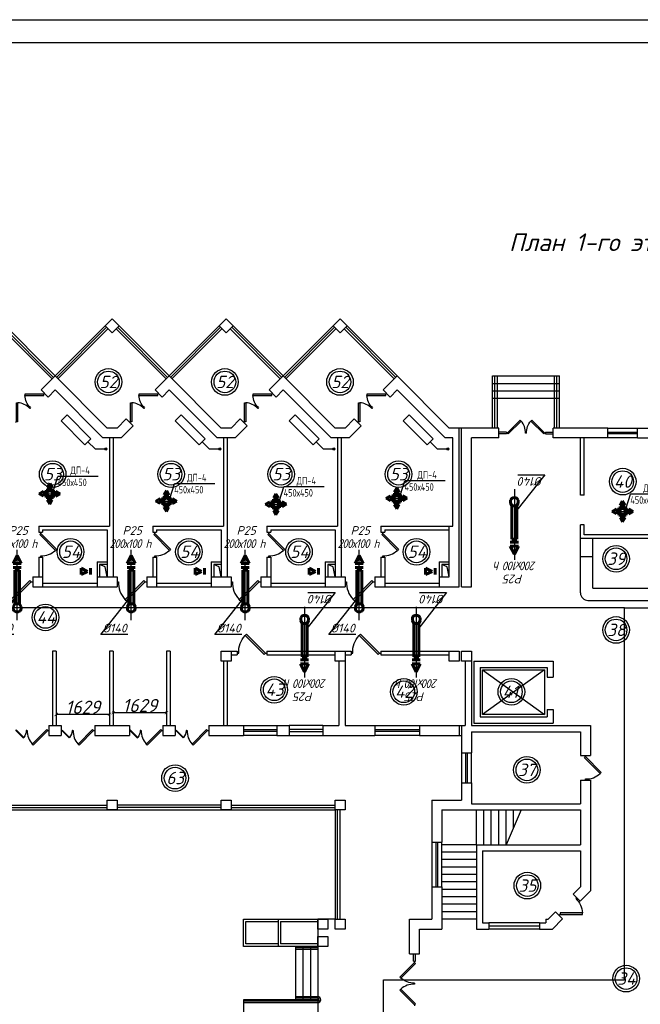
# Model space of a CAD drawing. Header units: millimetres. Extents: x -256102 to 524524, y 9862 to 69256.
# Tile 14 of 33: x -83408 to -64441, y 39183 to 69256. Entities that reach past the tile are written whole.
import ezdxf

# ---------------------------------------------------------------- set-up
doc = ezdxf.new("R2010")
doc.units = ezdxf.units.MM
doc.layers.add('желтые', color=2, linetype='Continuous')
doc.layers.add('Слой1', color=7, linetype='Continuous')
doc.layers.add('Размер', color=8, linetype='Continuous', lineweight=25)
doc.layers.add('Текст', color=7, linetype='Continuous', lineweight=13)
doc.styles.add('GOST 2.304', font='CS_Gost2304.shx')
doc.styles.get("Standard").update_dxf_attribs({"font": 'isocpeui.ttf'})
doc.styles.add('style1', font='isocpeui.ttf', dxfattribs={"height": 80})
doc.styles.add('ГОСТ', font='isocpeur.ttf', dxfattribs={"oblique": 15})
doc.dimstyles.new('ISO-25', dxfattribs={"dimtxt": 400, "dimasz": 100, "dimexe": 50, "dimexo": 50, "dimgap": 20, "dimtad": 1, "dimdec": 0, "dimtxsty": 'Standard', "dimblk": 'ARCHTICK', "dimcen": 20, "dimclrd": 1, "dimclre": 1, "dimadec": 0, "dimazin": 0, "dimtfac": 1, "dimtdec": 0, "dimtmove": 0, "dimatfit": 3, "dimldrblk": 'ARCHTICK', "dimfxl": 1, "dimarcsym": 0})

# ---------------------------------------------------------------- blocks, each defined once
blk = doc.blocks.new('jfgjhsdf')
blk.add_hatch(color=1).paths.add_polyline_path([(-593, 731), (-637, 687), (0, 50), (44, 94)])
at = {"color": 1}
for p, q in [((0, 1000), (0, 950)), ((0, 50), (0, 0))]:
    blk.add_line(p, q, dxfattribs=at)
blk.add_lwpolyline([(0, 50), (-637, 687), (-593, 731), (44, 94), (0, 50)], dxfattribs=at)
blk.add_arc((-33, 130), 821, 87.662, 132.9147, dxfattribs=at)
blk = doc.blocks.new('_ArchTick')
at = {"color": 0, "linetype": 'ByBlock', "const_width": 0.15}
blk.add_lwpolyline([(-0.5, -0.5), (0.5, 0.5)], dxfattribs=at)
blk = doc.blocks.new('*D5')
at = {"color": 1, "lineweight": -2, "transparency": 16777216}
for p, q in [((-80548, 48087), (-80548, 48140)), ((-78919, 48087), (-78919, 48140)), ((-78919, 48090), (-80548, 48090))]:
    blk.add_line(p, q, dxfattribs=at)
at = {"layer": 'Defpoints', "color": 0, "transparency": 16777216}
for p in [(-80548, 48090), (-80548, 48037), (-78919, 48037)]:
    blk.add_point(p, dxfattribs=at)
at = {"color": 1, "lineweight": -2, "transparency": 16777216, "xscale": 100, "yscale": 100, "zscale": 100, "rotation": 180}
blk.add_blockref('_ArchTick', (-80548, 48090), dxfattribs=at)
at = {"color": 1, "lineweight": -2, "transparency": 16777216, "xscale": 100, "yscale": 100, "zscale": 100}
blk.add_blockref('_ArchTick', (-78919, 48090), dxfattribs=at)
at = {"color": 0, "transparency": 16777216, "insert": (-79733, 48310), "char_height": 400, "attachment_point": 5}
blk.add_mtext('1629', dxfattribs=at)
blk = doc.blocks.new('*D6')
at = {"color": 1, "lineweight": -2, "transparency": 16777216}
for p, q in [((-82290, 48040), (-82290, 47988)), ((-80661, 48038), (-82290, 48038)), ((-80661, 48040), (-80661, 47988))]:
    blk.add_line(p, q, dxfattribs=at)
at = {"layer": 'Defpoints', "color": 0, "transparency": 16777216}
for p in [(-82290, 48090), (-82290, 48038), (-80661, 48090)]:
    blk.add_point(p, dxfattribs=at)
at = {"color": 1, "lineweight": -2, "transparency": 16777216, "xscale": 100, "yscale": 100, "zscale": 100, "rotation": 180}
blk.add_blockref('_ArchTick', (-82290, 48038), dxfattribs=at)
at = {"color": 1, "lineweight": -2, "transparency": 16777216, "xscale": 100, "yscale": 100, "zscale": 100}
blk.add_blockref('_ArchTick', (-80661, 48038), dxfattribs=at)
at = {"color": 0, "transparency": 16777216, "insert": (-81475, 48258), "char_height": 400, "attachment_point": 5}
blk.add_mtext('1629', dxfattribs=at)
blk = doc.blocks.new('ОВ1')
for p, q in [((-4744, 65038), (-4744, 66898)), ((-5971, 63476), (-4844, 64904)), ((-4744, 64053), (-4744, 65053)), ((-4880, 63476), (-5971, 63476))]:
    blk.add_line(p, q)
at = {"color": 7, "lineweight": 60}
for p, q in [((-4844, 64720), (-4899, 64597)), ((-4589, 64597), (-4644, 64720)), ((-4899, 64497), (-4899, 64597)), ((-4589, 64497), (-4589, 64597))]:
    blk.add_line(p, q, dxfattribs=at)
blk.add_arc((-4744, 64553), 165, 199.7875, 340.2136, dxfattribs=at)
at = {"layer": 'Слой1', "lineweight": 60}
for p, q in [((-4904, 66346), (-4742, 66670)), ((-4580, 66346), (-4904, 66346)), ((-4580, 66346), (-4742, 66670)), ((-4580, 66185), (-4904, 66185)), ((-4844, 64720), (-4844, 66070)), ((-4844, 66070), (-4644, 66070)), ((-4644, 64720), (-4644, 66070)), ((-4844, 64720), (-4644, 64720))]:
    blk.add_line(p, q, dxfattribs=at)
at = {"layer": 'Размер', "color": 2, "lineweight": -3, "insert": (-4789, 67146), "char_height": 350, "attachment_point": 5, "style": 'ГОСТ'}
blk.add_mtext('{\\W0.9;\\T0.9;200х100 h}', dxfattribs=at)
at = {"layer": 'Текст', "color": 2, "linetype": 'Continuous', "lineweight": 25, "char_height": 350, "attachment_point": 5, "style": 'ГОСТ'}
for s, insert in [('Р25', (-4703, 67674)), ('%%C140', (-5411, 63740))]:
    blk.add_mtext(s, dxfattribs=dict(at, insert=insert))
blk = doc.blocks.new('В')
at = {"layer": 'Слой1', "lineweight": 60}
for p, q in [((-6724, 66140), (-6508, 66140)), ((-6724, 65824), (-6616, 66040)), ((-6508, 65824), (-6616, 66040)), ((-6724, 65824), (-6508, 65824))]:
    blk.add_line(p, q, dxfattribs=at)
blk = doc.blocks.new('Решетка')
blk.add_line((-11674, -105678), (-11500, -105129))
at = {"layer": 'желтые', "color": 8}
blk.add_line((-9872, -105129), (-11500, -105129), dxfattribs=at)
at = {"layer": 'желтые', "color": 2, "lineweight": 53}
for p, q in [((-11924, -105578), (-11824, -105404)), ((-11724, -105578), (-11924, -105578)), ((-11824, -105404), (-11724, -105578)), ((-12248, -105828), (-12074, -105728)), ((-12074, -105928), (-12248, -105828)), ((-12074, -105728), (-12074, -105928)), ((-11574, -105728), (-11574, -105928)), ((-11400, -105828), (-11574, -105728)), ((-11574, -105928), (-11400, -105828)), ((-11724, -106078), (-11924, -106078)), ((-11924, -106078), (-11824, -106252)), ((-11824, -106252), (-11724, -106078))]:
    blk.add_line(p, q, dxfattribs=at)
at = {"layer": 'желтые', "color": 251}
for p, q in [((-11824, -105678), (-11824, -105578)), ((-12074, -105828), (-11574, -105828))]:
    blk.add_line(p, q, dxfattribs=at)
at = {"layer": 'желтые', "color": 8, "lineweight": 60}
for p, q in [((-11674, -105678), (-11974, -105678)), ((-11974, -105678), (-11974, -105978)), ((-11974, -105978), (-11674, -105978)), ((-11674, -105978), (-11674, -105678))]:
    blk.add_line(p, q, dxfattribs=at)
at = {"layer": 'Слой1', "lineweight": 50}
blk.add_circle((-11824, -105828), 100, dxfattribs=at)
at = {"layer": 'Текст', "style": 'GOST 2.304'}
for s, p in [('ДП-4', (-10988, -105031)), ('450х450', (-11512, -105521))]:
    blk.add_text(s, height=300, dxfattribs=at).set_placement(p)

msp = doc.modelspace()

# ---------------------------------------------------------------- hatches: boundary and pattern name
h = msp.add_hatch(color=256)
h.dxf.hatch_style = 1
edge = h.paths.add_edge_path()
edge.add_arc((-80776.9, 56144.1), 32.8, 0, 360)
h = msp.add_hatch(color=256)
h.dxf.hatch_style = 1
edge = h.paths.add_edge_path()
edge.add_arc((-77292.4, 56144.1), 32.8, 0, 360)
h = msp.add_hatch(color=256)
h.dxf.hatch_style = 1
edge = h.paths.add_edge_path()
edge.add_arc((-73807.9, 56144.1), 32.8, 0, 360)
h = msp.add_hatch(color=256)
h.dxf.hatch_style = 1
edge = h.paths.add_edge_path()
edge.add_arc((-70323.4, 56144.1), 32.8, 0, 360)

# ---------------------------------------------------------------- linework, layer by layer
for p, q in [((-82327.6, 58374.7), (-84069.9, 60116.9)), ((-82327.6, 58374.7), (-80585.4, 60116.9)), ((-78843.1, 58374.7), (-80585.4, 60116.9)), ((-78843.1, 58374.7), (-77100.9, 60116.9)), ((-75358.6, 58374.7), (-77100.9, 60116.9)), ((-75358.6, 58374.7), (-73616.4, 60116.9)), ((-71874.1, 58374.7), (-73616.4, 60116.9)), ((-68957.8, 56783.9), (-68957.8, 58374.7)), ((-68957.8, 58374.7), (-66912.5, 58374.7)), ((-66912.5, 56783.9), (-66912.5, 58374.7)), ((-68957.8, 58147.4), (-66912.5, 58147.4)), ((-68957.8, 57920.2), (-66912.5, 57920.2)), ((-68957.8, 57692.9), (-66912.5, 57692.9)), ((-64922.3, 51290.1), (-96169.7, 51290.1)), ((-64922.3, 39932.6), (-64922.3, 51290.1)), ((-64922.3, 51290.1), (-33653.8, 51290.1)), ((-67367, 49398.3), (-69260.8, 48034.8)), ((-69260.8, 49398.3), (-67367, 48034.8)), ((-69450.1, 44057.9), (-69450.1, 45118.4)), ((-69222.9, 44057.9), (-69222.9, 45118.4)), ((-68995.6, 44057.9), (-68995.6, 45118.4)), ((-68768.4, 44057.9), (-68768.4, 45118.4)), ((-68541.1, 44057.9), (-68541.1, 45118.4)), ((-68086.6, 45118.4), (-68541.1, 44057.9)), ((-68313.9, 44588.2), (-68313.9, 45118.4)), ((-69450.1, 44057.9), (-70510.6, 44057.9)), ((-69450.1, 43830.7), (-70510.6, 43830.7)), ((-69450.1, 43603.4), (-70510.6, 43603.4)), ((-69450.1, 43376.2), (-70510.6, 43376.2)), ((-69450.1, 43148.9), (-70510.6, 43148.9)), ((-69450.1, 42921.7), (-70510.6, 42921.7)), ((-69450.1, 42694.4), (-70510.6, 42694.4)), ((-69450.1, 42467.2), (-70510.6, 42467.2)), ((-69450.1, 42239.9), (-70510.6, 42239.9)), ((-69450.1, 42012.7), (-70510.6, 42012.7)), ((-76570.6, 40952.2), (-76570.6, 41785.4)), ((-76570.6, 41785.4), (-74298.1, 41785.4)), ((-76494.9, 41709.7), (-75510.1, 41709.7)), ((-76494.9, 41027.9), (-76494.9, 41709.7)), ((-75434.4, 41709.7), (-74298.1, 41709.7)), ((-69450.1, 41785.4), (-70510.6, 41785.4)), ((-74298.1, 40952.2), (-76570.6, 40952.2)), ((-75510.1, 41027.9), (-76494.9, 41027.9)), ((-74298.1, 41027.9), (-75434.4, 41027.9)), ((-72286.6, 33797.7), (-72286.6, 39932.6)), ((-72286.6, 39932.6), (-64922.3, 39932.6)), ((-76570.6, 39323.6), (-76570.6, 37846.4)), ((-74298.1, 39323.6), (-76570.6, 39323.6))]:
    msp.add_line(p, q)
at = {"color": 1}
for p, q in [((-82370.5, 58331.8), (-83898.5, 59859.8)), ((-82284.8, 58331.8), (-80756.8, 59859.8)), ((-78886, 58331.8), (-80414, 59859.8)), ((-78800.3, 58331.8), (-77272.3, 59859.8)), ((-75401.5, 58331.8), (-76929.5, 59859.8)), ((-75315.8, 58331.8), (-73787.8, 59859.8)), ((-71917, 58331.8), (-73445, 59859.8)), ((-82413.3, 58289), (-83941.3, 59817)), ((-82241.9, 58289), (-80713.9, 59817)), ((-78928.8, 58289), (-80456.8, 59817)), ((-78757.4, 58289), (-77229.4, 59817)), ((-75444.3, 58289), (-76972.3, 59817)), ((-75272.9, 58289), (-73744.9, 59817)), ((-71959.8, 58289), (-73487.8, 59817)), ((-68882, 56783.9), (-68882, 58374.7)), ((-68806.3, 56783.9), (-68806.3, 58374.7)), ((-67064, 56783.9), (-67064, 58374.7)), ((-66988.3, 56783.9), (-66988.3, 58374.7)), ((-68535.1, 56659.1), (-68768.4, 56659.1)), ((-68535.1, 56605.8), (-68768.4, 56605.8)), ((-68535.1, 56659.1), (-68535.1, 56605.8)), ((-67335.2, 56659.1), (-67101.9, 56659.1)), ((-67335.2, 56659.1), (-67335.2, 56605.8)), ((-67335.2, 56605.8), (-67101.9, 56605.8)), ((-65435.4, 56783.9), (-64526.4, 56783.9)), ((-65435.4, 56662.7), (-64526.4, 56662.7)), ((-64526.4, 56602.1), (-65435.4, 56602.1)), ((-64526.4, 56480.9), (-65435.4, 56480.9)), ((-76570.6, 47693.9), (-75548, 47693.9)), ((-76570.6, 47572.7), (-75548, 47572.7)), ((-74146.6, 47693.9), (-75169.3, 47693.9)), ((-74146.6, 47572.7), (-75169.3, 47572.7)), ((-72555.9, 47693.9), (-71192.4, 47693.9)), ((-72555.9, 47572.7), (-71192.4, 47572.7)), ((-75548, 47512.1), (-76570.6, 47512.1)), ((-75548, 47390.9), (-76570.6, 47390.9)), ((-75169.3, 47512.1), (-74146.6, 47512.1)), ((-75169.3, 47390.9), (-74146.6, 47390.9)), ((-71192.4, 47512.1), (-72555.9, 47512.1)), ((-71192.4, 47390.9), (-72555.9, 47390.9)), ((-69904.6, 46860.7), (-69904.6, 45951.7)), ((-69783.4, 46860.7), (-69783.4, 45951.7)), ((-69722.8, 45951.7), (-69722.8, 46860.7)), ((-69601.6, 45951.7), (-69601.6, 46860.7)), ((-83918.4, 45269.9), (-80736.9, 45269.9)), ((-83918.4, 45194.2), (-80736.9, 45194.2)), ((-77252.4, 45269.9), (-80433.9, 45269.9)), ((-77252.4, 45194.2), (-80433.9, 45194.2)), ((-76949.4, 45269.9), (-73767.9, 45269.9)), ((-76949.4, 45194.2), (-73767.9, 45194.2)), ((-73692.1, 41785.4), (-73692.1, 45118.4)), ((-73616.4, 41785.4), (-73616.4, 45118.4)), ((-70813.6, 44133.7), (-70813.6, 42770.2)), ((-70692.4, 44133.7), (-70692.4, 42770.2)), ((-70631.8, 42770.2), (-70631.8, 44133.7)), ((-70510.6, 42770.2), (-70510.6, 44133.7)), ((-67518.5, 41671.8), (-69071.4, 41671.8)), ((-69071.4, 41577.1), (-67518.5, 41577.1)), ((-67518.5, 41482.4), (-69071.4, 41482.4)), ((-74298.1, 40906.7), (-74979.9, 40906.7)), ((-74298.1, 40861.3), (-74979.9, 40861.3)), ((-71374.2, 40497.7), (-71374.2, 40724.9)), ((-71313.6, 40497.7), (-71313.6, 40724.9)), ((-71374.2, 40497.7), (-71313.6, 40497.7)), ((-74298.1, 39414.5), (-74979.9, 39414.5)), ((-74298.1, 39278.1), (-76570.6, 39278.1)), ((-74298.1, 39232.7), (-76570.6, 39232.7)), ((-74298.1, 39369), (-74979.9, 39369))]:
    msp.add_line(p, q, dxfattribs=at)
at = {"lineweight": 30}
for p, q in [((-82756.1, 57946.2), (-82327.6, 58374.7)), ((-80736.9, 56783.9), (-82327.6, 58374.7)), ((-79271.6, 57946.2), (-78843.1, 58374.7)), ((-77252.4, 56783.9), (-78843.1, 58374.7)), ((-75787.1, 57946.2), (-75358.6, 58374.7)), ((-73767.9, 56783.9), (-75358.6, 58374.7)), ((-72302.6, 57946.2), (-71874.1, 58374.7)), ((-70283.4, 56783.9), (-71874.1, 58374.7)), ((-82541.9, 57731.9), (-82756.1, 57946.2)), ((-82541.9, 57731.9), (-82327.6, 57946.2)), ((-80862.4, 56480.9), (-82327.6, 57946.2)), ((-79057.4, 57731.9), (-79271.6, 57946.2)), ((-79057.4, 57731.9), (-78843.1, 57946.2)), ((-77377.9, 56480.9), (-78843.1, 57946.2)), ((-75572.9, 57731.9), (-75787.1, 57946.2)), ((-75572.9, 57731.9), (-75358.6, 57946.2)), ((-73893.4, 56480.9), (-75358.6, 57946.2)), ((-72088.4, 57731.9), (-72302.6, 57946.2)), ((-72088.4, 57731.9), (-71874.1, 57946.2)), ((-70408.9, 56480.9), (-71874.1, 57946.2)), ((-80433.9, 56783.9), (-80155.4, 57062.4)), ((-80308.4, 56480.9), (-79941.2, 56848.1)), ((-79941.2, 56848.1), (-80155.4, 57062.4)), ((-76949.4, 56783.9), (-76670.9, 57062.4)), ((-76823.9, 56480.9), (-76456.7, 56848.1)), ((-76456.7, 56848.1), (-76670.9, 57062.4)), ((-73464.9, 56783.9), (-73186.4, 57062.4)), ((-73339.4, 56480.9), (-72972.2, 56848.1)), ((-72972.2, 56848.1), (-73186.4, 57062.4)), ((-80433.9, 56783.9), (-80736.9, 56783.9)), ((-76949.4, 56783.9), (-77252.4, 56783.9)), ((-73464.9, 56783.9), (-73767.9, 56783.9)), ((-68768.4, 56783.9), (-70283.4, 56783.9)), ((-69980.4, 51935.9), (-69980.4, 56783.9)), ((-69904.6, 51935.9), (-69904.6, 56783.9)), ((-68768.4, 56480.9), (-68768.4, 56783.9)), ((-65435.4, 56783.9), (-67101.9, 56783.9)), ((-67101.9, 56480.9), (-67101.9, 56783.9)), ((-65435.4, 56480.9), (-65435.4, 56783.9)), ((-64526.4, 56783.9), (-62859.9, 56783.9)), ((-64526.4, 56480.9), (-64526.4, 56783.9)), ((-81106.2, 56144.1), (-81320.5, 56358.4)), ((-80308.4, 56480.9), (-80862.4, 56480.9)), ((-80661.1, 56480.9), (-80661.1, 53791.8)), ((-80547.5, 56480.9), (-80547.5, 52238.9)), ((-77621.7, 56144.1), (-77836, 56358.4)), ((-76823.9, 56480.9), (-77377.9, 56480.9)), ((-77176.6, 56480.9), (-77176.6, 53791.8)), ((-77063, 56480.9), (-77063, 52238.9)), ((-74137.2, 56144.1), (-74351.5, 56358.4)), ((-73339.4, 56480.9), (-73893.4, 56480.9)), ((-73692.1, 56480.9), (-73692.1, 53791.8)), ((-73578.5, 56480.9), (-73578.5, 52238.9)), ((-70652.7, 56144.1), (-70867, 56358.4)), ((-70169.8, 56480.9), (-70408.9, 56480.9)), ((-70169.8, 53791.8), (-70169.8, 56480.9)), ((-69601.6, 51935.9), (-69601.6, 56480.9)), ((-68768.4, 56480.9), (-69601.6, 56480.9)), ((-65435.4, 56480.9), (-67101.9, 56480.9)), ((-66268.6, 54738.7), (-66268.6, 56480.9)), ((-66155, 54738.7), (-66155, 56480.9)), ((-64526.4, 56480.9), (-62859.9, 56480.9)), ((-81106.2, 56144.1), (-80776.9, 56144.1)), ((-77621.7, 56144.1), (-77292.4, 56144.1)), ((-74137.2, 56144.1), (-73807.9, 56144.1)), ((-70652.7, 56144.1), (-70323.4, 56144.1)), ((-66155, 54738.7), (-66268.6, 54738.7)), ((-66268.6, 53413.1), (-66268.6, 53829.7)), ((-66155, 53829.7), (-66268.6, 53829.7)), ((-66155, 53526.7), (-66155, 53829.7)), ((-82820, 53791.8), (-82820, 53602.4)), ((-82820, 53791.8), (-80661.1, 53791.8)), ((-82820, 53602.4), (-82706.4, 53602.4)), ((-82706.4, 53678.2), (-82706.4, 53602.4)), ((-82706.4, 53678.2), (-80736.9, 53678.2)), ((-80736.9, 53678.2), (-80736.9, 52238.9)), ((-79335.5, 53791.8), (-79335.5, 53602.4)), ((-79335.5, 53791.8), (-77176.6, 53791.8)), ((-79335.5, 53602.4), (-79221.9, 53602.4)), ((-79221.9, 53678.2), (-79221.9, 53602.4)), ((-79221.9, 53678.2), (-77252.4, 53678.2)), ((-77252.4, 53678.2), (-77252.4, 52238.9)), ((-75851, 53791.8), (-75851, 53602.4)), ((-75851, 53791.8), (-73692.1, 53791.8)), ((-75851, 53602.4), (-75737.4, 53602.4)), ((-75737.4, 53678.2), (-75737.4, 53602.4)), ((-75737.4, 53678.2), (-73767.9, 53678.2)), ((-73767.9, 53678.2), (-73767.9, 52238.9)), ((-72366.5, 53791.8), (-72366.5, 53602.4)), ((-72366.5, 53791.8), (-70169.8, 53791.8)), ((-72366.5, 53602.4), (-72252.9, 53602.4)), ((-72252.9, 53678.2), (-72252.9, 53602.4)), ((-72252.9, 53678.2), (-70283.4, 53678.2)), ((-70283.4, 52238.9), (-70283.4, 53791.8)), ((-63693.1, 53413.1), (-66268.6, 53413.1)), ((-63806.8, 53526.7), (-66155, 53526.7)), ((-82820, 52844.9), (-82706.4, 52844.9)), ((-82820, 52844.9), (-82820, 52238.9)), ((-82706.4, 52844.9), (-82706.4, 51935.9)), ((-81039.9, 52693.4), (-81039.9, 51935.9)), ((-81039.9, 52693.4), (-80736.9, 52693.4)), ((-79335.5, 52844.9), (-79221.9, 52844.9)), ((-79335.5, 52844.9), (-79335.5, 52238.9)), ((-79221.9, 52844.9), (-79221.9, 51935.9)), ((-77555.4, 52693.4), (-77555.4, 51935.9)), ((-77555.4, 52693.4), (-77252.4, 52693.4)), ((-75851, 52844.9), (-75737.4, 52844.9)), ((-75851, 52844.9), (-75851, 52238.9)), ((-75737.4, 52844.9), (-75737.4, 51935.9)), ((-74070.9, 52693.4), (-74070.9, 51935.9)), ((-74070.9, 52693.4), (-73767.9, 52693.4)), ((-72366.5, 52844.9), (-72366.5, 52238.9)), ((-72366.5, 52844.9), (-72252.9, 52844.9)), ((-72252.9, 52844.9), (-72252.9, 51935.9)), ((-70586.4, 52693.4), (-70283.4, 52693.4)), ((-70586.4, 52693.4), (-70586.4, 51935.9)), ((-80736.9, 52617.7), (-80964.1, 52617.7)), ((-80964.1, 52617.7), (-80964.1, 52238.9)), ((-77252.4, 52617.7), (-77479.6, 52617.7)), ((-77479.6, 52617.7), (-77479.6, 52238.9)), ((-73767.9, 52617.7), (-73995.1, 52617.7)), ((-73995.1, 52617.7), (-73995.1, 52238.9)), ((-70283.4, 52617.7), (-70510.6, 52617.7)), ((-70510.6, 52617.7), (-70510.6, 52238.9)), ((-83009.4, 52238.9), (-83009.4, 51935.9)), ((-83009.4, 52238.9), (-82706.4, 52238.9)), ((-82706.4, 52049.6), (-81039.9, 52049.6)), ((-81039.9, 52238.9), (-80433.9, 52238.9)), ((-80433.9, 52238.9), (-80433.9, 51935.9)), ((-79524.9, 52238.9), (-79524.9, 51935.9)), ((-79524.9, 52238.9), (-79221.9, 52238.9)), ((-79221.9, 52049.6), (-77555.4, 52049.6)), ((-77555.4, 52238.9), (-76949.4, 52238.9)), ((-76949.4, 52238.9), (-76949.4, 51935.9)), ((-76040.4, 52238.9), (-76040.4, 51935.9)), ((-76040.4, 52238.9), (-75737.4, 52238.9)), ((-75737.4, 52049.6), (-74070.9, 52049.6)), ((-74070.9, 52238.9), (-73464.9, 52238.9)), ((-73464.9, 52238.9), (-73464.9, 51935.9)), ((-72555.9, 52238.9), (-72252.9, 52238.9)), ((-72555.9, 52238.9), (-72555.9, 51935.9)), ((-72252.9, 52049.6), (-70586.4, 52049.6)), ((-70586.4, 52238.9), (-70283.4, 52238.9)), ((-83009.4, 51935.9), (-80433.9, 51935.9)), ((-79524.9, 51935.9), (-76949.4, 51935.9)), ((-76040.4, 51935.9), (-73464.9, 51935.9)), ((-72555.9, 51935.9), (-69980.4, 51935.9)), ((-69904.6, 51935.9), (-69601.6, 51935.9)), ((-82289.8, 49966.4), (-82403.4, 49966.4)), ((-82403.4, 49966.4), (-82403.4, 47693.9)), ((-82289.8, 49966.4), (-82289.8, 47693.9)), ((-80661.1, 49966.4), (-80661.1, 47693.9)), ((-80547.5, 49966.4), (-80661.1, 49966.4)), ((-80547.5, 49966.4), (-80547.5, 47693.9)), ((-78805.3, 49966.4), (-78918.9, 49966.4)), ((-78918.9, 49966.4), (-78918.9, 47693.9)), ((-78805.3, 49966.4), (-78805.3, 47693.9)), ((-77252.4, 49966.4), (-76760, 49966.4)), ((-75851, 49966.4), (-73275.5, 49966.4)), ((-72366.5, 49966.4), (-69980.4, 49966.4)), ((-69904.6, 49966.4), (-69601.6, 49966.4)), ((-69601.6, 49966.4), (-69601.6, 47693.9)), ((-77176.6, 49663.4), (-77176.6, 47693.9)), ((-77063, 49663.4), (-77063, 47693.9)), ((-76949.4, 49852.8), (-76760, 49852.8)), ((-75851, 49852.8), (-73767.9, 49852.8)), ((-73654.3, 49663.4), (-73654.3, 47693.9)), ((-73464.9, 49852.8), (-73275.5, 49852.8)), ((-73464.9, 49663.4), (-73464.9, 47693.9)), ((-72366.5, 49852.8), (-70283.4, 49852.8)), ((-69791, 49663.4), (-69791, 47693.9)), ((-69525.9, 49663.4), (-69525.9, 47769.7)), ((-69525.9, 49663.4), (-67101.9, 49663.4)), ((-67101.9, 49663.4), (-67101.9, 49171.1)), ((-69336.5, 49474.1), (-69336.5, 47959.1)), ((-69336.5, 49474.1), (-67291.3, 49474.1)), ((-67291.3, 49474.1), (-67291.3, 49171.1)), ((-67291.3, 49171.1), (-67101.9, 49171.1)), ((-67291.3, 48186.3), (-67101.9, 48186.3)), ((-67291.3, 48186.3), (-67291.3, 47959.1)), ((-67101.9, 48186.3), (-67101.9, 47769.7)), ((-69336.5, 47959.1), (-67291.3, 47959.1)), ((-82517, 47693.9), (-82517, 47390.9)), ((-82517, 47693.9), (-82138.3, 47693.9)), ((-82138.3, 47693.9), (-82138.3, 47390.9)), ((-81115.6, 47693.9), (-81115.6, 47390.9)), ((-81115.6, 47693.9), (-80055.1, 47693.9)), ((-80055.1, 47693.9), (-80055.1, 47390.9)), ((-79032.5, 47693.9), (-79032.5, 47390.9)), ((-79032.5, 47693.9), (-78653.8, 47693.9)), ((-78653.8, 47693.9), (-78653.8, 47390.9)), ((-77631.1, 47693.9), (-77631.1, 47390.9)), ((-77631.1, 47693.9), (-76570.6, 47693.9)), ((-76570.6, 47693.9), (-76570.6, 47390.9)), ((-75548, 47693.9), (-75548, 47390.9)), ((-75548, 47693.9), (-75169.3, 47693.9)), ((-75169.3, 47693.9), (-75169.3, 47390.9)), ((-74146.6, 47693.9), (-74146.6, 47390.9)), ((-74146.6, 47693.9), (-73654.3, 47693.9)), ((-73464.9, 47693.9), (-72555.9, 47693.9)), ((-72555.9, 47693.9), (-72555.9, 47390.9)), ((-71192.4, 47693.9), (-71192.4, 47390.9)), ((-71192.4, 47693.9), (-69791, 47693.9)), ((-69980.4, 47693.9), (-69980.4, 47390.9)), ((-69904.6, 47693.9), (-69904.6, 46860.7)), ((-69601.6, 47693.9), (-65965.6, 47693.9)), ((-69525.9, 47769.7), (-67101.9, 47769.7)), ((-65965.6, 47693.9), (-65965.6, 46784.9)), ((-82517, 47390.9), (-82138.3, 47390.9)), ((-81115.6, 47390.9), (-80055.1, 47390.9)), ((-79032.5, 47390.9), (-78653.8, 47390.9)), ((-77631.1, 47390.9), (-76570.6, 47390.9)), ((-75548, 47390.9), (-75169.3, 47390.9)), ((-74146.6, 47390.9), (-72555.9, 47390.9)), ((-71192.4, 47390.9), (-69904.6, 47390.9)), ((-69601.6, 47504.6), (-66268.6, 47504.6)), ((-69601.6, 47504.6), (-69601.6, 46860.7)), ((-66268.6, 47504.6), (-66268.6, 46784.9)), ((-69904.6, 46860.7), (-69601.6, 46860.7)), ((-66268.6, 46784.9), (-65965.6, 46784.9)), ((-66268.6, 46027.4), (-65965.6, 46027.4)), ((-66268.6, 46027.4), (-66268.6, 45307.8)), ((-65965.6, 46027.4), (-65965.6, 42644.7)), ((-69904.6, 45951.7), (-69904.6, 45421.4)), ((-69904.6, 45951.7), (-69601.6, 45951.7)), ((-69601.6, 45951.7), (-69601.6, 45307.8)), ((-70813.6, 45421.4), (-70813.6, 44133.7)), ((-70813.6, 45421.4), (-69904.6, 45421.4)), ((-70510.6, 45118.4), (-70510.6, 44133.7)), ((-70510.6, 45118.4), (-66268.6, 45118.4)), ((-69601.6, 45307.8), (-66268.6, 45307.8)), ((-66268.6, 45118.4), (-66268.6, 44057.9)), ((-70813.6, 44133.7), (-70510.6, 44133.7)), ((-69450.1, 44057.9), (-69450.1, 41482.4)), ((-69450.1, 44057.9), (-66268.6, 44057.9)), ((-69260.8, 43868.6), (-69260.8, 41671.8)), ((-69260.8, 43868.6), (-66268.6, 43868.6)), ((-66268.6, 43868.6), (-66268.6, 42770.2)), ((-70813.6, 42770.2), (-70813.6, 41785.4)), ((-70813.6, 42770.2), (-70510.6, 42770.2)), ((-70510.6, 42770.2), (-70510.6, 41482.4)), ((-66493.2, 42545.6), (-66268.6, 42770.2)), ((-66493.2, 42545.6), (-66278.9, 42331.4)), ((-66278.9, 42331.4), (-65965.6, 42644.7)), ((-67253.4, 41785.4), (-67028.8, 42010)), ((-67028.8, 42010), (-66814.6, 41795.7)), ((-71495.4, 41785.4), (-70813.6, 41785.4)), ((-71495.4, 40724.9), (-71495.4, 41785.4)), ((-69260.8, 41671.8), (-69071.4, 41671.8)), ((-69071.4, 41671.8), (-69071.4, 41482.4)), ((-67518.5, 41671.8), (-67518.5, 41482.4)), ((-67518.5, 41671.8), (-67329.1, 41671.8)), ((-67329.1, 41785.4), (-67253.4, 41785.4)), ((-67329.1, 41785.4), (-67329.1, 41671.8)), ((-67127.9, 41482.4), (-66814.6, 41795.7)), ((-71192.4, 41482.4), (-70510.6, 41482.4)), ((-71192.4, 40724.9), (-71192.4, 41482.4)), ((-69450.1, 41482.4), (-69071.4, 41482.4)), ((-67518.5, 41482.4), (-67127.9, 41482.4)), ((-71495.4, 40724.9), (-71192.4, 40724.9))]:
    msp.add_line(p, q, dxfattribs=at)
at = {"color": 6}
for p, q in [((-66268.6, 51746.6), (-66268.6, 53413.1)), ((-65889.9, 51898.1), (-65889.9, 53413.1)), ((-65889.9, 52851.8), (-66268.6, 52851.8)), ((-65889.9, 51898.1), (-64071.9, 51898.1)), ((-66041.4, 51519.3), (-63920.4, 51519.3))]:
    msp.add_line(p, q, dxfattribs=at)
for points in [[(-102870.6, 69255.7), (-18879, 69255.7), (-18879, 9861.7), (-102870.6, 9861.7), (-102870.6, 69255.7)], [(-80736.9, 52238.9), (-80796.8, 52548.4), (-80964.1, 52617.7)], [(-77252.4, 52238.9), (-77312.3, 52548.4), (-77479.6, 52617.7)], [(-73767.9, 52238.9), (-73827.8, 52548.4), (-73995.1, 52617.7)], [(-70283.4, 52238.9), (-70343.3, 52548.4), (-70510.6, 52617.7)], [(-92023.6, 45118.4), (-73767.9, 45118.4), (-73767.9, 41785.4), (-74298.1, 41785.4), (-74298.1, 37846.4), (-73767.9, 37846.4), (-73767.9, 32240.9)], [(-75510.1, 41785.4), (-75510.1, 40952.2)], [(-75434.4, 41709.7), (-75434.4, 41027.9)], [(-74979.9, 40952.2), (-74979.9, 39323.6)], [(-74752.6, 40952.2), (-74752.6, 39323.6)], [(-74525.4, 40952.2), (-74525.4, 39323.6)]]:
    msp.add_lwpolyline(points)
for points in [[(-100870.8, 68555.8), (-19578.9, 68555.8), (-19578.9, 10561.6), (-100870.8, 10561.6)], [(-69260.8, 49398.3), (-67367, 49398.3), (-67367, 48034.8), (-69260.8, 48034.8)]]:
    msp.add_lwpolyline(points, close=True)
at = {"lineweight": 30}
for points in [[(-80371.1, 59902.7), (-80585.4, 60116.9), (-80799.6, 59902.7), (-80585.4, 59688.4)], [(-76886.6, 59902.7), (-77100.9, 60116.9), (-77315.1, 59902.7), (-77100.9, 59688.4)], [(-73402.1, 59902.7), (-73616.4, 60116.9), (-73830.6, 59902.7), (-73616.4, 59688.4)], [(-81961.3, 57182.8), (-81228.7, 56450.2), (-81412.3, 56266.6), (-82144.9, 56999.2)], [(-78476.8, 57182.8), (-77744.2, 56450.2), (-77927.8, 56266.6), (-78660.4, 56999.2)], [(-74992.3, 57182.8), (-74259.7, 56450.2), (-74443.3, 56266.6), (-75175.9, 56999.2)], [(-71507.8, 57182.8), (-70775.2, 56450.2), (-70958.8, 56266.6), (-71691.4, 56999.2)], [(-76949.4, 49663.4), (-77252.4, 49663.4), (-77252.4, 49966.4), (-76949.4, 49966.4)], [(-73464.9, 49663.4), (-73767.9, 49663.4), (-73767.9, 49966.4), (-73464.9, 49966.4)], [(-69980.4, 49663.4), (-70283.4, 49663.4), (-70283.4, 49966.4), (-69980.4, 49966.4)], [(-69601.6, 49663.4), (-69904.6, 49663.4), (-69904.6, 49966.4), (-69601.6, 49966.4)], [(-80433.9, 45118.4), (-80736.9, 45118.4), (-80736.9, 45421.4), (-80433.9, 45421.4)], [(-76949.4, 45118.4), (-77252.4, 45118.4), (-77252.4, 45421.4), (-76949.4, 45421.4)], [(-73464.9, 45118.4), (-73767.9, 45118.4), (-73767.9, 45421.4), (-73464.9, 45421.4)], [(-73995.1, 41482.4), (-74298.1, 41482.4), (-74298.1, 41785.4), (-73995.1, 41785.4)], [(-73464.9, 41482.4), (-73767.9, 41482.4), (-73767.9, 41785.4), (-73464.9, 41785.4)], [(-73995.1, 40952.2), (-74298.1, 40952.2), (-74298.1, 41255.2), (-73995.1, 41255.2)]]:
    msp.add_lwpolyline(points, close=True, dxfattribs=at)
for points in [[(-76760, 49966.4), (-76760, 49852.8)], [(-75851, 49966.4), (-75851, 49852.8)], [(-73275.5, 49966.4), (-73275.5, 49852.8)], [(-72366.5, 49966.4), (-72366.5, 49852.8)]]:
    msp.add_lwpolyline(points, dxfattribs=at)
at = {"color": 1}
for centre, radius in [((-80696.5, 58190.5), 406.8), ((-80696.5, 58190.5), 331), ((-77137.4, 58190.5), 406.8), ((-77137.4, 58190.5), 331), ((-73618.5, 58190.5), 406.8), ((-73618.5, 58190.5), 331), ((-82400.1, 55373.4), 406.8), ((-82400.1, 55373.4), 331), ((-78782.3, 55373.4), 406.8), ((-78782.3, 55373.4), 331), ((-75418.8, 55373.4), 406.8), ((-75418.8, 55373.4), 331), ((-71830.1, 55373.4), 406.8), ((-71830.1, 55373.4), 331), ((-64979.1, 55147), 406.8), ((-64979.1, 55147), 331), ((-81853.3, 53002.9), 406.8), ((-81853.3, 53002.9), 331), ((-78235.5, 53002.9), 406.8), ((-78235.5, 53002.9), 331), ((-74872, 53002.9), 406.8), ((-74872, 53002.9), 331), ((-71283.4, 53002.9), 406.8), ((-71283.4, 53002.9), 331), ((-65182.6, 52790.9), 406.8), ((-65182.6, 52790.9), 331), ((-82621.4, 51000.8), 406.8), ((-82621.4, 51000.8), 331), ((-65182.6, 50616.4), 406.8), ((-65182.6, 50616.4), 331), ((-75628.7, 48790.9), 406.8), ((-75628.7, 48790.9), 331), ((-71669, 48729.6), 406.8), ((-71669, 48729.6), 331), ((-68381.7, 48728.3), 406.8), ((-68381.7, 48728.3), 331), ((-67906.4, 46343), 406.8), ((-67906.4, 46343), 331), ((-78660.7, 46093.4), 406.8), ((-78660.7, 46093.4), 331), ((-67894.4, 42808.2), 406.8), ((-67894.4, 42808.2), 331), ((-64875.7, 39967.9), 406.8), ((-64875.7, 39967.9), 331)]:
    msp.add_circle(centre, radius, dxfattribs=at)
for centre in [(-80776.9, 56144.1), (-77292.4, 56144.1), (-73807.9, 56144.1), (-70323.4, 56144.1)]:
    msp.add_circle(centre, 32.8)
at = {"color": 6}
msp.add_arc((-66041.4, 51746.6), 227.2, 180, 270, dxfattribs=at)
at = {"color": 1}
for radius in [90.9, 45.5]:
    msp.add_arc((-74298.1, 39323.6), radius, 270, 90, dxfattribs=at)

# ---------------------------------------------------------------- block references
for name, p, xscale, yscale, zscale, rotation in [('jfgjhsdf', (-82649, 57839), -0.6409615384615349, 0.6409615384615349, 0.6409615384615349, 134.9999999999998), ('jfgjhsdf', (-79164.5, 57839), -0.6409615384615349, 0.6409615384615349, 0.6409615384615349, 134.9999999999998), ('jfgjhsdf', (-75680, 57839), -0.6409615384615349, 0.6409615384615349, 0.6409615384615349, 134.9999999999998), ('jfgjhsdf', (-72195.5, 57839), -0.6409615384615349, 0.6409615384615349, 0.6409615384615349, 134.9999999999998), ('jfgjhsdf', (-83532.8, 56955.2), 0.6409615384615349, 0.6409615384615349, 0.6409615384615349, 314.9999999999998), ('jfgjhsdf', (-80048.3, 56955.2), 0.6409615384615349, 0.6409615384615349, 0.6409615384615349, 314.9999999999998), ('jfgjhsdf', (-76563.8, 56955.2), 0.6409615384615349, 0.6409615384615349, 0.6409615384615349, 314.9999999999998), ('jfgjhsdf', (-73079.3, 56955.2), 0.6409615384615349, 0.6409615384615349, 0.6409615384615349, 314.9999999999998), ('jfgjhsdf', (-68535.1, 56632.4), 0.6153230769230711, 0.6153230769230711, 0.6153230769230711, 270), ('jfgjhsdf', (-67335.2, 56632.4), -0.6153230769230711, 0.6153230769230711, 0.6153230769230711, 90), ('ОВ1', (-71883, 103436.2), 0.7575, 0.7575, 0.7575, 180.0000000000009), ('jfgjhsdf', (-82763.2, 53602.4), 0.7575, 0.7575, 0.7575, 180), ('jfgjhsdf', (-79278.7, 53602.4), 0.7575, 0.7575, 0.7575, 180), ('jfgjhsdf', (-75794.2, 53602.4), 0.7575, 0.7575, 0.7575, 180), ('jfgjhsdf', (-72309.7, 53602.4), 0.7575, 0.7575, 0.7575, 180), ('В', (-141366.1, 46390.1), 0.9089999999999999, 0.9089999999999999, 0.9089999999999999, 270), ('В', (-137881.6, 46390.1), 0.9089999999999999, 0.9089999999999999, 0.9089999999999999, 270), ('В', (-134397.1, 46390.1), 0.9089999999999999, 0.9089999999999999, 0.9089999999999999, 270), ('В', (-130836.8, 46390.1), 0.9089999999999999, 0.9089999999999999, 0.9089999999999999, 270), ('jfgjhsdf', (-83009.4, 52087.4), 0.9089999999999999, 0.9089999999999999, 0.9089999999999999, 90), ('jfgjhsdf', (-79524.9, 52087.4), 0.9089999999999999, 0.9089999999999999, 0.9089999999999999, 90), ('jfgjhsdf', (-76040.4, 52087.4), 0.9089999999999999, 0.9089999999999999, 0.9089999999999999, 90), ('jfgjhsdf', (-72555.9, 52087.4), 0.9089999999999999, 0.9089999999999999, 0.9089999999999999, 90), ('ОВ1', (-78294.3, 99840.7), 0.7575, 0.7575, 0.7575, 180.0000000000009), ('ОВ1', (-74884.1, 99840.7), 0.7575, 0.7575, 0.7575, 180.0000000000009), ('jfgjhsdf', (-75851, 49909.6), -0.9089999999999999, 0.9089999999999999, 0.9089999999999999, 90), ('jfgjhsdf', (-72366.5, 49909.6), -0.9089999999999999, 0.9089999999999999, 0.9089999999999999, 90), ('jfgjhsdf', (-83539.6, 47542.4), -0.3466160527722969, 0.3466160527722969, 0.3466160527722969, 270), ('jfgjhsdf', (-82517, 47542.4), 0.6932321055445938, 0.6932321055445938, 0.6932321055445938, 90), ('jfgjhsdf', (-82138.3, 47542.4), -0.3466160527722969, 0.3466160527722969, 0.3466160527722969, 270), ('jfgjhsdf', (-81115.6, 47542.4), 0.6932321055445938, 0.6932321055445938, 0.6932321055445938, 90), ('jfgjhsdf', (-80055.1, 47542.4), -0.3466160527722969, 0.3466160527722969, 0.3466160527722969, 270), ('jfgjhsdf', (-79032.5, 47542.4), 0.6932321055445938, 0.6932321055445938, 0.6932321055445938, 90), ('jfgjhsdf', (-78653.8, 47542.4), -0.3466160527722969, 0.3466160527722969, 0.3466160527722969, 270), ('jfgjhsdf', (-77631.1, 47542.4), 0.6932321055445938, 0.6932321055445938, 0.6932321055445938, 90), ('jfgjhsdf', (-66117.1, 46784.9), 0.7575, 0.7575, 0.7575, 180), ('jfgjhsdf', (-66921.7, 41902.9), -0.7575000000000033, 0.7575000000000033, 0.7575000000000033, 314.9999999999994), ('jfgjhsdf', (-71343.9, 40497.7), -0.6992307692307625, 0.6992307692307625, 0.6992307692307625, 180)]:
    msp.add_blockref(name, p, dxfattribs=dict(xscale=xscale, yscale=yscale, zscale=zscale, rotation=rotation))
for name, p, xscale, yscale, zscale in [('Решетка', (-73532.2, 134941.6), 0.7575, 0.7575, 0.7575), ('Решетка', (-69966.6, 134718.3), 0.7575, 0.7575, 0.7575), ('Решетка', (-62927.7, 134802.3), 0.7575, 0.7575, 0.7575), ('Решетка', (-66620.2, 134622.7), 0.7575, 0.7575, 0.7575), ('Решетка', (-56025.8, 134401.5), 0.7575, 0.7575, 0.7575), ('ОВ1', (-79891.3, 2391.5), 0.7575, 0.7575, 0.7575), ('ОВ1', (-76406.8, 2391.5), 0.7575, 0.7575, 0.7575), ('ОВ1', (-72922.3, 2391.5), 0.7575, 0.7575, 0.7575), ('ОВ1', (-69437.8, 2391.5), 0.7575, 0.7575, 0.7575), ('jfgjhsdf', (-71343.9, 39134.2), 0.6992307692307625, 0.6992307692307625, 0.6992307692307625)]:
    msp.add_blockref(name, p, dxfattribs=dict(xscale=xscale, yscale=yscale, zscale=zscale))

# ---------------------------------------------------------------- texts
at = {"style": 'style1'}
msp.add_text('План 1-го этажа.', height=539.362, dxfattribs=at).set_placement((-68453.4, 62188.7))
at = {"color": 1}
for s, p in [('52', (-80963.2, 58002.6)), ('52', (-77404.2, 58002.6)), ('52', (-73885.2, 58002.6)), ('53', (-82666.9, 55185.5)), ('53', (-79049.1, 55185.5)), ('53', (-75685.5, 55185.5)), ('53', (-72096.9, 55185.5)), ('40', (-65245.9, 54959.1)), ('54', (-82120.1, 52815)), ('54', (-78502.3, 52815)), ('54', (-75138.8, 52815)), ('54', (-71550.1, 52815)), ('39', (-65449.4, 52603)), ('44', (-82888.1, 50812.9)), ('38', (-65449.4, 50428.5)), ('43', (-75895.4, 48603.1)), ('42', (-71935.8, 48541.7)), ('41', (-68648.5, 48540.4)), ('37', (-68173.1, 46155.2)), ('63', (-78927.5, 45905.6)), ('35', (-68161.2, 42620.3)), ('34', (-65142.5, 39780))]:
    msp.add_text(s, height=378.75, dxfattribs=at).set_placement(p)

# ---------------------------------------------------------------- dimensions: what is measured, and where the dimension line sits
for base, p1, p2, picture, middle in [((-82289.8, 48037.7), (-80661.1, 48089.6), (-82289.8, 48089.6), '*D6', (-81475.4, 48257.7)), ((-80547.5, 48089.6), (-78918.9, 48037.4), (-80547.5, 48037.4), '*D5', (-79733.2, 48309.6))]:
    dim = msp.add_linear_dim(base=base, p1=p1, p2=p2, dimstyle='ISO-25')
    dim.commit()
    dim.dimension.update_dxf_attribs({"geometry": picture, "text_midpoint": middle})

doc.saveas('drawing.dxf')
